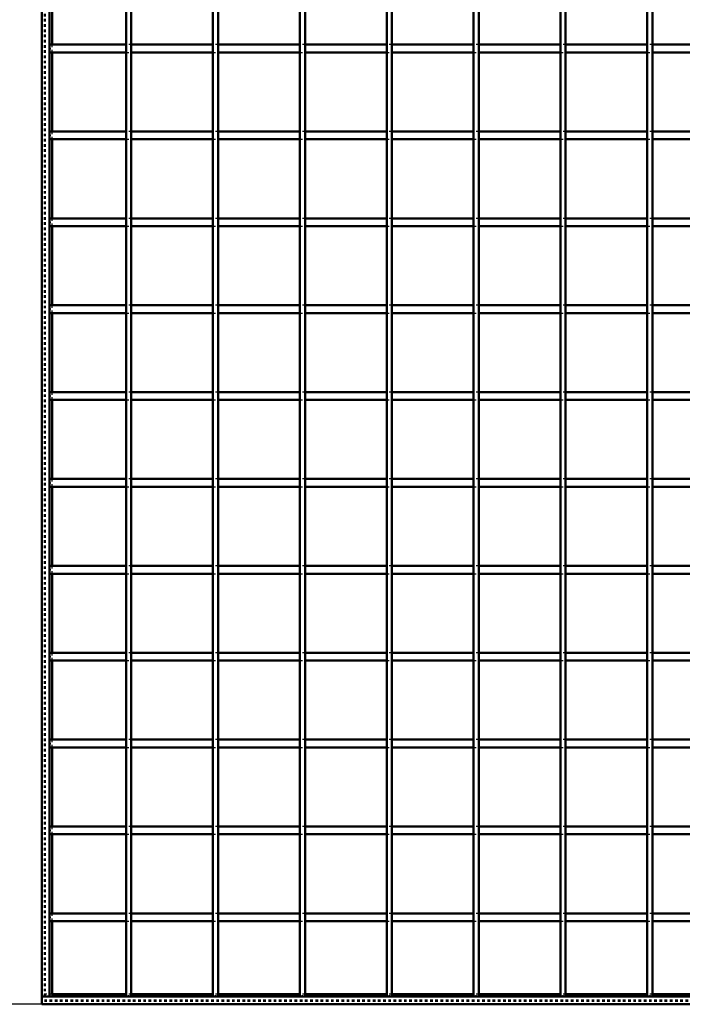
# Model space of a CAD drawing. Header units: millimetres. Extents: x -596 to 562, y -500 to 878.
# Tile 2 of 7: x -258 to -4, y -500 to -122. Entities that reach past the tile are written whole.
import ezdxf

# ---------------------------------------------------------------- set-up
doc = ezdxf.new("R2010")
doc.units = ezdxf.units.MM
doc.linetypes.add('Dashed', pattern=[2, 1, -1])
for name, color, linetype, lineweight in [('2d ConnectionPoints', 7, 'Continuous', 50), ('AM_0', 7, 'Continuous', 50), ('AM_5', 3, 'Continuous', 25), ('AM_9', 6, 'Dashed', 25)]:
    doc.layers.add(name, color=color, linetype=linetype, lineweight=lineweight)
doc.dimstyles.new('ISO-25', dxfattribs={"dimtxt": 2.5, "dimasz": 2.5, "dimexe": 1.25, "dimexo": 0.625, "dimtad": 1, "dimtxsty": 'Standard', "dimcen": 2.5, "dimadec": 0, "dimazin": 0, "dimtfac": 1, "dimtmove": 0, "dimatfit": 3, "dimfxl": 1, "dimarcsym": 0})

# ---------------------------------------------------------------- blocks, each defined once
blk = doc.blocks.new('2_LP330333P35011000500HORIZONTAL1_0_in_LPP3303331150010003500_4')
at = {"layer": 'AM_0'}
for p, q in [((250, -497), (-250, -497)), ((-250, -497), (-250, -500)), ((-217.645, -496.05), (-246.05, -496.05)), ((-184.315, -496.05), (-215.645, -496.05)), ((-150.985, -496.05), (-182.315, -496.05)), ((-117.655, -496.05), (-148.985, -496.05)), ((-84.325, -496.05), (-115.655, -496.05)), ((-50.995, -496.05), (-82.325, -496.05)), ((-17.665, -496.05), (-48.995, -496.05)), ((15.665, -496.05), (-15.665, -496.05)), ((250, -500), (-250, -500))]:
    blk.add_line(p, q, dxfattribs=at)
at = {"layer": 'AM_9'}
for p, q in [((-246.05, -496.05), (-250, -496.05)), ((250, -498.4), (-250, -498.4)), ((-215.645, -496.05), (-217.645, -496.05)), ((-182.315, -496.05), (-184.315, -496.05)), ((-148.985, -496.05), (-150.985, -496.05)), ((-115.655, -496.05), (-117.655, -496.05)), ((-82.325, -496.05), (-84.325, -496.05)), ((-48.995, -496.05), (-50.995, -496.05)), ((-15.665, -496.05), (-17.665, -496.05)), ((250, -498.922), (-250, -498.922))]:
    blk.add_line(p, q, dxfattribs=at)
blk = doc.blocks.new('3_LP330333P35011000500VERTICALC1_0_in_LPP3303331150010003500_4')
at = {"layer": 'AM_0'}
for p, q in [((-217.645, -497), (-217.645, 497)), ((-215.645, -497), (-215.645, 497)), ((-215.645, -497), (-217.645, -497))]:
    blk.add_line(p, q, dxfattribs=at)
blk = doc.blocks.new('4_LP330333P35011000500VERTICALC2_0_in_LPP3303331150010003500_4')
at = {"layer": 'AM_0'}
for p, q in [((-184.315, -497), (-184.315, 497)), ((-182.315, -497), (-182.315, 497)), ((-182.315, -497), (-184.315, -497))]:
    blk.add_line(p, q, dxfattribs=at)
blk = doc.blocks.new('5_LP330333P35011000500VERTICALC3_0_in_LPP3303331150010003500_4')
at = {"layer": 'AM_0'}
for p, q in [((-150.985, -497), (-150.985, 497)), ((-148.985, -497), (-148.985, 497)), ((-148.985, -497), (-150.985, -497))]:
    blk.add_line(p, q, dxfattribs=at)
blk = doc.blocks.new('6_LP330333P35011000500VERTICALC4_0_in_LPP3303331150010003500_4')
at = {"layer": 'AM_0'}
for p, q in [((-117.655, -497), (-117.655, 497)), ((-115.655, -497), (-115.655, 497)), ((-115.655, -497), (-117.655, -497))]:
    blk.add_line(p, q, dxfattribs=at)
blk = doc.blocks.new('7_LP330333P35011000500VERTICALC5_0_in_LPP3303331150010003500_4')
at = {"layer": 'AM_0'}
for p, q in [((-84.325, -497), (-84.325, 497)), ((-82.325, -497), (-82.325, 497)), ((-82.325, -497), (-84.325, -497))]:
    blk.add_line(p, q, dxfattribs=at)
blk = doc.blocks.new('8_LP330333P35011000500VERTICALC6_0_in_LPP3303331150010003500_4')
at = {"layer": 'AM_0'}
for p, q in [((-50.995, -497), (-50.995, 497)), ((-48.995, -497), (-48.995, 497)), ((-48.995, -497), (-50.995, -497))]:
    blk.add_line(p, q, dxfattribs=at)
blk = doc.blocks.new('9_LP330333P35011000500VERTICALC7_0_in_LPP3303331150010003500_4')
at = {"layer": 'AM_0'}
for p, q in [((-17.665, -497), (-17.665, 497)), ((-15.665, -497), (-15.665, 497)), ((-15.665, -497), (-17.665, -497))]:
    blk.add_line(p, q, dxfattribs=at)
blk = doc.blocks.new('18_wyheqv1wb7vhxgwwqw7on6f9x________0_in_LPP3303331150010003500_4')
at = {"layer": 'AM_0'}
for p, q in [((-217.645, -465.12), (-247, -465.12)), ((-247, -465.12), (-247, -468.12)), ((-217.645, -468.12), (-247, -468.12)), ((-217.645, -465.12), (-217.645, -468.12)), ((-184.315, -465.12), (-215.645, -465.12)), ((-215.645, -468.12), (-215.645, -465.12)), ((-184.315, -468.12), (-215.645, -468.12)), ((-184.315, -465.12), (-184.315, -468.12)), ((-182.315, -468.12), (-182.315, -465.12)), ((-150.985, -465.12), (-182.315, -465.12)), ((-150.985, -468.12), (-182.315, -468.12)), ((-150.985, -465.12), (-150.985, -468.12)), ((-148.985, -468.12), (-148.985, -465.12)), ((-117.655, -465.12), (-148.985, -465.12)), ((-117.655, -468.12), (-148.985, -468.12)), ((-117.655, -465.12), (-117.655, -468.12)), ((-115.655, -468.12), (-115.655, -465.12)), ((-84.325, -465.12), (-115.655, -465.12)), ((-84.325, -468.12), (-115.655, -468.12)), ((-84.325, -465.12), (-84.325, -468.12)), ((-82.325, -468.12), (-82.325, -465.12)), ((-50.995, -465.12), (-82.325, -465.12)), ((-50.995, -468.12), (-82.325, -468.12)), ((-50.995, -465.12), (-50.995, -468.12)), ((-48.995, -468.12), (-48.995, -465.12)), ((-17.665, -465.12), (-48.995, -465.12)), ((-17.665, -468.12), (-48.995, -468.12)), ((-17.665, -465.12), (-17.665, -468.12)), ((-15.665, -468.12), (-15.665, -465.12)), ((15.665, -465.12), (-15.665, -465.12)), ((15.665, -468.12), (-15.665, -468.12))]:
    blk.add_line(p, q, dxfattribs=at)
at = {"layer": 'AM_9'}
for p, q in [((-215.645, -465.12), (-217.645, -465.12)), ((-217.645, -468.12), (-215.645, -468.12)), ((-182.315, -465.12), (-184.315, -465.12)), ((-184.315, -468.12), (-182.315, -468.12)), ((-148.985, -465.12), (-150.985, -465.12)), ((-150.985, -468.12), (-148.985, -468.12)), ((-115.655, -465.12), (-117.655, -465.12)), ((-117.655, -468.12), (-115.655, -468.12)), ((-82.325, -465.12), (-84.325, -465.12)), ((-84.325, -468.12), (-82.325, -468.12)), ((-48.995, -465.12), (-50.995, -465.12)), ((-50.995, -468.12), (-48.995, -468.12)), ((-15.665, -465.12), (-17.665, -465.12)), ((-17.665, -468.12), (-15.665, -468.12))]:
    blk.add_line(p, q, dxfattribs=at)
blk = doc.blocks.new('19_cgpmgktl1p4vfi0ht34r3ygme________0_in_LPP3303331150010003500_4')
at = {"layer": 'AM_0'}
for p, q in [((-217.645, -431.79), (-247, -431.79)), ((-247, -431.79), (-247, -434.79)), ((-217.645, -431.79), (-217.645, -434.79)), ((-184.315, -431.79), (-215.645, -431.79)), ((-215.645, -434.79), (-215.645, -431.79)), ((-184.315, -431.79), (-184.315, -434.79)), ((-182.315, -434.79), (-182.315, -431.79)), ((-150.985, -431.79), (-182.315, -431.79)), ((-150.985, -431.79), (-150.985, -434.79)), ((-148.985, -434.79), (-148.985, -431.79)), ((-117.655, -431.79), (-148.985, -431.79)), ((-117.655, -431.79), (-117.655, -434.79)), ((-115.655, -434.79), (-115.655, -431.79)), ((-84.325, -431.79), (-115.655, -431.79)), ((-84.325, -431.79), (-84.325, -434.79)), ((-82.325, -434.79), (-82.325, -431.79)), ((-50.995, -431.79), (-82.325, -431.79)), ((-50.995, -431.79), (-50.995, -434.79)), ((-48.995, -434.79), (-48.995, -431.79)), ((-17.665, -431.79), (-48.995, -431.79)), ((-17.665, -431.79), (-17.665, -434.79)), ((-15.665, -434.79), (-15.665, -431.79)), ((15.665, -431.79), (-15.665, -431.79)), ((-217.645, -434.79), (-247, -434.79)), ((-184.315, -434.79), (-215.645, -434.79)), ((-150.985, -434.79), (-182.315, -434.79)), ((-117.655, -434.79), (-148.985, -434.79)), ((-84.325, -434.79), (-115.655, -434.79)), ((-50.995, -434.79), (-82.325, -434.79)), ((-17.665, -434.79), (-48.995, -434.79)), ((15.665, -434.79), (-15.665, -434.79))]:
    blk.add_line(p, q, dxfattribs=at)
at = {"layer": 'AM_9'}
for p, q in [((-215.645, -431.79), (-217.645, -431.79)), ((-182.315, -431.79), (-184.315, -431.79)), ((-148.985, -431.79), (-150.985, -431.79)), ((-115.655, -431.79), (-117.655, -431.79)), ((-82.325, -431.79), (-84.325, -431.79)), ((-48.995, -431.79), (-50.995, -431.79)), ((-15.665, -431.79), (-17.665, -431.79)), ((-217.645, -434.79), (-215.645, -434.79)), ((-184.315, -434.79), (-182.315, -434.79)), ((-150.985, -434.79), (-148.985, -434.79)), ((-117.655, -434.79), (-115.655, -434.79)), ((-84.325, -434.79), (-82.325, -434.79)), ((-50.995, -434.79), (-48.995, -434.79)), ((-17.665, -434.79), (-15.665, -434.79))]:
    blk.add_line(p, q, dxfattribs=at)
blk = doc.blocks.new('20_vmm1etfk4v5z41h1fvtyjwpxo________0_in_LPP3303331150010003500_4')
at = {"layer": 'AM_0'}
for p, q in [((-217.645, -398.46), (-247, -398.46)), ((-247, -398.46), (-247, -401.46)), ((-217.645, -398.46), (-217.645, -401.46)), ((-184.315, -398.46), (-215.645, -398.46)), ((-215.645, -401.46), (-215.645, -398.46)), ((-184.315, -398.46), (-184.315, -401.46)), ((-182.315, -401.46), (-182.315, -398.46)), ((-150.985, -398.46), (-182.315, -398.46)), ((-150.985, -398.46), (-150.985, -401.46)), ((-148.985, -401.46), (-148.985, -398.46)), ((-117.655, -398.46), (-148.985, -398.46)), ((-117.655, -398.46), (-117.655, -401.46)), ((-115.655, -401.46), (-115.655, -398.46)), ((-84.325, -398.46), (-115.655, -398.46)), ((-84.325, -398.46), (-84.325, -401.46)), ((-82.325, -401.46), (-82.325, -398.46)), ((-50.995, -398.46), (-82.325, -398.46)), ((-50.995, -398.46), (-50.995, -401.46)), ((-48.995, -401.46), (-48.995, -398.46)), ((-17.665, -398.46), (-48.995, -398.46)), ((-17.665, -398.46), (-17.665, -401.46)), ((-15.665, -401.46), (-15.665, -398.46)), ((15.665, -398.46), (-15.665, -398.46)), ((-217.645, -401.46), (-247, -401.46)), ((-184.315, -401.46), (-215.645, -401.46)), ((-150.985, -401.46), (-182.315, -401.46)), ((-117.655, -401.46), (-148.985, -401.46)), ((-84.325, -401.46), (-115.655, -401.46)), ((-50.995, -401.46), (-82.325, -401.46)), ((-17.665, -401.46), (-48.995, -401.46)), ((15.665, -401.46), (-15.665, -401.46))]:
    blk.add_line(p, q, dxfattribs=at)
at = {"layer": 'AM_9'}
for p, q in [((-215.645, -398.46), (-217.645, -398.46)), ((-182.315, -398.46), (-184.315, -398.46)), ((-148.985, -398.46), (-150.985, -398.46)), ((-115.655, -398.46), (-117.655, -398.46)), ((-82.325, -398.46), (-84.325, -398.46)), ((-48.995, -398.46), (-50.995, -398.46)), ((-15.665, -398.46), (-17.665, -398.46)), ((-217.645, -401.46), (-215.645, -401.46)), ((-184.315, -401.46), (-182.315, -401.46)), ((-150.985, -401.46), (-148.985, -401.46)), ((-117.655, -401.46), (-115.655, -401.46)), ((-84.325, -401.46), (-82.325, -401.46)), ((-50.995, -401.46), (-48.995, -401.46)), ((-17.665, -401.46), (-15.665, -401.46))]:
    blk.add_line(p, q, dxfattribs=at)
blk = doc.blocks.new('21_ze4pxvi8hi8zyl8n3oxcfdyfa________0_in_LPP3303331150010003500_4')
at = {"layer": 'AM_0'}
for p, q in [((-217.645, -365.13), (-247, -365.13)), ((-247, -365.13), (-247, -368.13)), ((-217.645, -365.13), (-217.645, -368.13)), ((-184.315, -365.13), (-215.645, -365.13)), ((-215.645, -368.13), (-215.645, -365.13)), ((-184.315, -365.13), (-184.315, -368.13)), ((-182.315, -368.13), (-182.315, -365.13)), ((-150.985, -365.13), (-182.315, -365.13)), ((-150.985, -365.13), (-150.985, -368.13)), ((-148.985, -368.13), (-148.985, -365.13)), ((-117.655, -365.13), (-148.985, -365.13)), ((-117.655, -365.13), (-117.655, -368.13)), ((-115.655, -368.13), (-115.655, -365.13)), ((-84.325, -365.13), (-115.655, -365.13)), ((-84.325, -365.13), (-84.325, -368.13)), ((-82.325, -368.13), (-82.325, -365.13)), ((-50.995, -365.13), (-82.325, -365.13)), ((-50.995, -365.13), (-50.995, -368.13)), ((-48.995, -368.13), (-48.995, -365.13)), ((-17.665, -365.13), (-48.995, -365.13)), ((-17.665, -365.13), (-17.665, -368.13)), ((-15.665, -368.13), (-15.665, -365.13)), ((15.665, -365.13), (-15.665, -365.13)), ((-217.645, -368.13), (-247, -368.13)), ((-184.315, -368.13), (-215.645, -368.13)), ((-150.985, -368.13), (-182.315, -368.13)), ((-117.655, -368.13), (-148.985, -368.13)), ((-84.325, -368.13), (-115.655, -368.13)), ((-50.995, -368.13), (-82.325, -368.13)), ((-17.665, -368.13), (-48.995, -368.13)), ((15.665, -368.13), (-15.665, -368.13))]:
    blk.add_line(p, q, dxfattribs=at)
at = {"layer": 'AM_9'}
for p, q in [((-215.645, -365.13), (-217.645, -365.13)), ((-182.315, -365.13), (-184.315, -365.13)), ((-148.985, -365.13), (-150.985, -365.13)), ((-115.655, -365.13), (-117.655, -365.13)), ((-82.325, -365.13), (-84.325, -365.13)), ((-48.995, -365.13), (-50.995, -365.13)), ((-15.665, -365.13), (-17.665, -365.13)), ((-217.645, -368.13), (-215.645, -368.13)), ((-184.315, -368.13), (-182.315, -368.13)), ((-150.985, -368.13), (-148.985, -368.13)), ((-117.655, -368.13), (-115.655, -368.13)), ((-84.325, -368.13), (-82.325, -368.13)), ((-50.995, -368.13), (-48.995, -368.13)), ((-17.665, -368.13), (-15.665, -368.13))]:
    blk.add_line(p, q, dxfattribs=at)
blk = doc.blocks.new('22_ql33no2anq0rk1msit5kybwmb________0_in_LPP3303331150010003500_4')
at = {"layer": 'AM_0'}
for p, q in [((-217.645, -331.8), (-247, -331.8)), ((-247, -331.8), (-247, -334.8)), ((-217.645, -331.8), (-217.645, -334.8)), ((-184.315, -331.8), (-215.645, -331.8)), ((-215.645, -334.8), (-215.645, -331.8)), ((-184.315, -331.8), (-184.315, -334.8)), ((-182.315, -334.8), (-182.315, -331.8)), ((-150.985, -331.8), (-182.315, -331.8)), ((-150.985, -331.8), (-150.985, -334.8)), ((-148.985, -334.8), (-148.985, -331.8)), ((-117.655, -331.8), (-148.985, -331.8)), ((-117.655, -331.8), (-117.655, -334.8)), ((-115.655, -334.8), (-115.655, -331.8)), ((-84.325, -331.8), (-115.655, -331.8)), ((-84.325, -331.8), (-84.325, -334.8)), ((-82.325, -334.8), (-82.325, -331.8)), ((-50.995, -331.8), (-82.325, -331.8)), ((-50.995, -331.8), (-50.995, -334.8)), ((-48.995, -334.8), (-48.995, -331.8)), ((-17.665, -331.8), (-48.995, -331.8)), ((-17.665, -331.8), (-17.665, -334.8)), ((-15.665, -334.8), (-15.665, -331.8)), ((15.665, -331.8), (-15.665, -331.8)), ((-217.645, -334.8), (-247, -334.8)), ((-184.315, -334.8), (-215.645, -334.8)), ((-150.985, -334.8), (-182.315, -334.8)), ((-117.655, -334.8), (-148.985, -334.8)), ((-84.325, -334.8), (-115.655, -334.8)), ((-50.995, -334.8), (-82.325, -334.8)), ((-17.665, -334.8), (-48.995, -334.8)), ((15.665, -334.8), (-15.665, -334.8))]:
    blk.add_line(p, q, dxfattribs=at)
at = {"layer": 'AM_9'}
for p, q in [((-215.645, -331.8), (-217.645, -331.8)), ((-182.315, -331.8), (-184.315, -331.8)), ((-148.985, -331.8), (-150.985, -331.8)), ((-115.655, -331.8), (-117.655, -331.8)), ((-82.325, -331.8), (-84.325, -331.8)), ((-48.995, -331.8), (-50.995, -331.8)), ((-15.665, -331.8), (-17.665, -331.8)), ((-217.645, -334.8), (-215.645, -334.8)), ((-184.315, -334.8), (-182.315, -334.8)), ((-150.985, -334.8), (-148.985, -334.8)), ((-117.655, -334.8), (-115.655, -334.8)), ((-84.325, -334.8), (-82.325, -334.8)), ((-50.995, -334.8), (-48.995, -334.8)), ((-17.665, -334.8), (-15.665, -334.8))]:
    blk.add_line(p, q, dxfattribs=at)
blk = doc.blocks.new('23_4rqejpljwphapnlezx66jczsa________0_in_LPP3303331150010003500_4')
at = {"layer": 'AM_0'}
for p, q in [((-217.645, -298.47), (-247, -298.47)), ((-247, -298.47), (-247, -301.47)), ((-217.645, -301.47), (-247, -301.47)), ((-217.645, -298.47), (-217.645, -301.47)), ((-184.315, -298.47), (-215.645, -298.47)), ((-215.645, -301.47), (-215.645, -298.47)), ((-184.315, -301.47), (-215.645, -301.47)), ((-184.315, -298.47), (-184.315, -301.47)), ((-182.315, -301.47), (-182.315, -298.47)), ((-150.985, -298.47), (-182.315, -298.47)), ((-150.985, -301.47), (-182.315, -301.47)), ((-150.985, -298.47), (-150.985, -301.47)), ((-148.985, -301.47), (-148.985, -298.47)), ((-117.655, -298.47), (-148.985, -298.47)), ((-117.655, -301.47), (-148.985, -301.47)), ((-117.655, -298.47), (-117.655, -301.47)), ((-115.655, -301.47), (-115.655, -298.47)), ((-84.325, -298.47), (-115.655, -298.47)), ((-84.325, -301.47), (-115.655, -301.47)), ((-84.325, -298.47), (-84.325, -301.47)), ((-82.325, -301.47), (-82.325, -298.47)), ((-50.995, -298.47), (-82.325, -298.47)), ((-50.995, -301.47), (-82.325, -301.47)), ((-50.995, -298.47), (-50.995, -301.47)), ((-48.995, -301.47), (-48.995, -298.47)), ((-17.665, -298.47), (-48.995, -298.47)), ((-17.665, -301.47), (-48.995, -301.47)), ((-17.665, -298.47), (-17.665, -301.47)), ((-15.665, -301.47), (-15.665, -298.47)), ((15.665, -298.47), (-15.665, -298.47)), ((15.665, -301.47), (-15.665, -301.47))]:
    blk.add_line(p, q, dxfattribs=at)
at = {"layer": 'AM_9'}
for p, q in [((-215.645, -298.47), (-217.645, -298.47)), ((-217.645, -301.47), (-215.645, -301.47)), ((-182.315, -298.47), (-184.315, -298.47)), ((-184.315, -301.47), (-182.315, -301.47)), ((-148.985, -298.47), (-150.985, -298.47)), ((-150.985, -301.47), (-148.985, -301.47)), ((-115.655, -298.47), (-117.655, -298.47)), ((-117.655, -301.47), (-115.655, -301.47)), ((-82.325, -298.47), (-84.325, -298.47)), ((-84.325, -301.47), (-82.325, -301.47)), ((-48.995, -298.47), (-50.995, -298.47)), ((-50.995, -301.47), (-48.995, -301.47)), ((-15.665, -298.47), (-17.665, -298.47)), ((-17.665, -301.47), (-15.665, -301.47))]:
    blk.add_line(p, q, dxfattribs=at)
blk = doc.blocks.new('24_lqkbz5uv8db1qa7dq4g0i8gpd________0_in_LPP3303331150010003500_4')
at = {"layer": 'AM_0'}
for p, q in [((-217.645, -265.14), (-247, -265.14)), ((-247, -265.14), (-247, -268.14)), ((-217.645, -268.14), (-247, -268.14)), ((-217.645, -265.14), (-217.645, -268.14)), ((-184.315, -265.14), (-215.645, -265.14)), ((-215.645, -268.14), (-215.645, -265.14)), ((-184.315, -268.14), (-215.645, -268.14)), ((-184.315, -265.14), (-184.315, -268.14)), ((-182.315, -268.14), (-182.315, -265.14)), ((-150.985, -265.14), (-182.315, -265.14)), ((-150.985, -268.14), (-182.315, -268.14)), ((-150.985, -265.14), (-150.985, -268.14)), ((-148.985, -268.14), (-148.985, -265.14)), ((-117.655, -265.14), (-148.985, -265.14)), ((-117.655, -268.14), (-148.985, -268.14)), ((-117.655, -265.14), (-117.655, -268.14)), ((-115.655, -268.14), (-115.655, -265.14)), ((-84.325, -265.14), (-115.655, -265.14)), ((-84.325, -268.14), (-115.655, -268.14)), ((-84.325, -265.14), (-84.325, -268.14)), ((-82.325, -268.14), (-82.325, -265.14)), ((-50.995, -265.14), (-82.325, -265.14)), ((-50.995, -268.14), (-82.325, -268.14)), ((-50.995, -265.14), (-50.995, -268.14)), ((-48.995, -268.14), (-48.995, -265.14)), ((-17.665, -265.14), (-48.995, -265.14)), ((-17.665, -268.14), (-48.995, -268.14)), ((-17.665, -265.14), (-17.665, -268.14)), ((-15.665, -268.14), (-15.665, -265.14)), ((15.665, -265.14), (-15.665, -265.14)), ((15.665, -268.14), (-15.665, -268.14))]:
    blk.add_line(p, q, dxfattribs=at)
at = {"layer": 'AM_9'}
for p, q in [((-215.645, -265.14), (-217.645, -265.14)), ((-217.645, -268.14), (-215.645, -268.14)), ((-182.315, -265.14), (-184.315, -265.14)), ((-184.315, -268.14), (-182.315, -268.14)), ((-148.985, -265.14), (-150.985, -265.14)), ((-150.985, -268.14), (-148.985, -268.14)), ((-115.655, -265.14), (-117.655, -265.14)), ((-117.655, -268.14), (-115.655, -268.14)), ((-82.325, -265.14), (-84.325, -265.14)), ((-84.325, -268.14), (-82.325, -268.14)), ((-48.995, -265.14), (-50.995, -265.14)), ((-50.995, -268.14), (-48.995, -268.14)), ((-15.665, -265.14), (-17.665, -265.14)), ((-17.665, -268.14), (-15.665, -268.14))]:
    blk.add_line(p, q, dxfattribs=at)
blk = doc.blocks.new('25_l5odm4w5bf627r8r7p2cnutcd________0_in_LPP3303331150010003500_4')
at = {"layer": 'AM_0'}
for p, q in [((-217.645, -231.81), (-247, -231.81)), ((-247, -231.81), (-247, -234.81)), ((-217.645, -231.81), (-217.645, -234.81)), ((-184.315, -231.81), (-215.645, -231.81)), ((-215.645, -234.81), (-215.645, -231.81)), ((-184.315, -231.81), (-184.315, -234.81)), ((-182.315, -234.81), (-182.315, -231.81)), ((-150.985, -231.81), (-182.315, -231.81)), ((-150.985, -231.81), (-150.985, -234.81)), ((-148.985, -234.81), (-148.985, -231.81)), ((-117.655, -231.81), (-148.985, -231.81)), ((-117.655, -231.81), (-117.655, -234.81)), ((-115.655, -234.81), (-115.655, -231.81)), ((-84.325, -231.81), (-115.655, -231.81)), ((-84.325, -231.81), (-84.325, -234.81)), ((-82.325, -234.81), (-82.325, -231.81)), ((-50.995, -231.81), (-82.325, -231.81)), ((-50.995, -231.81), (-50.995, -234.81)), ((-48.995, -234.81), (-48.995, -231.81)), ((-17.665, -231.81), (-48.995, -231.81)), ((-17.665, -231.81), (-17.665, -234.81)), ((-15.665, -234.81), (-15.665, -231.81)), ((15.665, -231.81), (-15.665, -231.81)), ((-217.645, -234.81), (-247, -234.81)), ((-184.315, -234.81), (-215.645, -234.81)), ((-150.985, -234.81), (-182.315, -234.81)), ((-117.655, -234.81), (-148.985, -234.81)), ((-84.325, -234.81), (-115.655, -234.81)), ((-50.995, -234.81), (-82.325, -234.81)), ((-17.665, -234.81), (-48.995, -234.81)), ((15.665, -234.81), (-15.665, -234.81))]:
    blk.add_line(p, q, dxfattribs=at)
at = {"layer": 'AM_9'}
for p, q in [((-215.645, -231.81), (-217.645, -231.81)), ((-182.315, -231.81), (-184.315, -231.81)), ((-148.985, -231.81), (-150.985, -231.81)), ((-115.655, -231.81), (-117.655, -231.81)), ((-82.325, -231.81), (-84.325, -231.81)), ((-48.995, -231.81), (-50.995, -231.81)), ((-15.665, -231.81), (-17.665, -231.81)), ((-217.645, -234.81), (-215.645, -234.81)), ((-184.315, -234.81), (-182.315, -234.81)), ((-150.985, -234.81), (-148.985, -234.81)), ((-117.655, -234.81), (-115.655, -234.81)), ((-84.325, -234.81), (-82.325, -234.81)), ((-50.995, -234.81), (-48.995, -234.81)), ((-17.665, -234.81), (-15.665, -234.81))]:
    blk.add_line(p, q, dxfattribs=at)
blk = doc.blocks.new('26_zlk7kc9mkvjemini7dw64rq2t________0_in_LPP3303331150010003500_4')
at = {"layer": 'AM_0'}
for p, q in [((-217.645, -198.48), (-247, -198.48)), ((-247, -198.48), (-247, -201.48)), ((-217.645, -198.48), (-217.645, -201.48)), ((-184.315, -198.48), (-215.645, -198.48)), ((-215.645, -201.48), (-215.645, -198.48)), ((-184.315, -198.48), (-184.315, -201.48)), ((-182.315, -201.48), (-182.315, -198.48)), ((-150.985, -198.48), (-182.315, -198.48)), ((-150.985, -198.48), (-150.985, -201.48)), ((-148.985, -201.48), (-148.985, -198.48)), ((-117.655, -198.48), (-148.985, -198.48)), ((-117.655, -198.48), (-117.655, -201.48)), ((-115.655, -201.48), (-115.655, -198.48)), ((-84.325, -198.48), (-115.655, -198.48)), ((-84.325, -198.48), (-84.325, -201.48)), ((-82.325, -201.48), (-82.325, -198.48)), ((-50.995, -198.48), (-82.325, -198.48)), ((-50.995, -198.48), (-50.995, -201.48)), ((-48.995, -201.48), (-48.995, -198.48)), ((-17.665, -198.48), (-48.995, -198.48)), ((-17.665, -198.48), (-17.665, -201.48)), ((-15.665, -201.48), (-15.665, -198.48)), ((15.665, -198.48), (-15.665, -198.48)), ((-217.645, -201.48), (-247, -201.48)), ((-184.315, -201.48), (-215.645, -201.48)), ((-150.985, -201.48), (-182.315, -201.48)), ((-117.655, -201.48), (-148.985, -201.48)), ((-84.325, -201.48), (-115.655, -201.48)), ((-50.995, -201.48), (-82.325, -201.48)), ((-17.665, -201.48), (-48.995, -201.48)), ((15.665, -201.48), (-15.665, -201.48))]:
    blk.add_line(p, q, dxfattribs=at)
at = {"layer": 'AM_9'}
for p, q in [((-215.645, -198.48), (-217.645, -198.48)), ((-182.315, -198.48), (-184.315, -198.48)), ((-148.985, -198.48), (-150.985, -198.48)), ((-115.655, -198.48), (-117.655, -198.48)), ((-82.325, -198.48), (-84.325, -198.48)), ((-48.995, -198.48), (-50.995, -198.48)), ((-15.665, -198.48), (-17.665, -198.48)), ((-217.645, -201.48), (-215.645, -201.48)), ((-184.315, -201.48), (-182.315, -201.48)), ((-150.985, -201.48), (-148.985, -201.48)), ((-117.655, -201.48), (-115.655, -201.48)), ((-84.325, -201.48), (-82.325, -201.48)), ((-50.995, -201.48), (-48.995, -201.48)), ((-17.665, -201.48), (-15.665, -201.48))]:
    blk.add_line(p, q, dxfattribs=at)
blk = doc.blocks.new('27_0jify9it3qfnkqx4fzrrus99g________0_in_LPP3303331150010003500_4')
at = {"layer": 'AM_0'}
for p, q in [((-217.645, -165.15), (-247, -165.15)), ((-247, -165.15), (-247, -168.15)), ((-217.645, -165.15), (-217.645, -168.15)), ((-184.315, -165.15), (-215.645, -165.15)), ((-215.645, -168.15), (-215.645, -165.15)), ((-184.315, -165.15), (-184.315, -168.15)), ((-182.315, -168.15), (-182.315, -165.15)), ((-150.985, -165.15), (-182.315, -165.15)), ((-150.985, -165.15), (-150.985, -168.15)), ((-148.985, -168.15), (-148.985, -165.15)), ((-117.655, -165.15), (-148.985, -165.15)), ((-117.655, -165.15), (-117.655, -168.15)), ((-115.655, -168.15), (-115.655, -165.15)), ((-84.325, -165.15), (-115.655, -165.15)), ((-84.325, -165.15), (-84.325, -168.15)), ((-82.325, -168.15), (-82.325, -165.15)), ((-50.995, -165.15), (-82.325, -165.15)), ((-50.995, -165.15), (-50.995, -168.15)), ((-48.995, -168.15), (-48.995, -165.15)), ((-17.665, -165.15), (-48.995, -165.15)), ((-17.665, -165.15), (-17.665, -168.15)), ((-15.665, -168.15), (-15.665, -165.15)), ((15.665, -165.15), (-15.665, -165.15)), ((-217.645, -168.15), (-247, -168.15)), ((-184.315, -168.15), (-215.645, -168.15)), ((-150.985, -168.15), (-182.315, -168.15)), ((-117.655, -168.15), (-148.985, -168.15)), ((-84.325, -168.15), (-115.655, -168.15)), ((-50.995, -168.15), (-82.325, -168.15)), ((-17.665, -168.15), (-48.995, -168.15)), ((15.665, -168.15), (-15.665, -168.15))]:
    blk.add_line(p, q, dxfattribs=at)
at = {"layer": 'AM_9'}
for p, q in [((-215.645, -165.15), (-217.645, -165.15)), ((-182.315, -165.15), (-184.315, -165.15)), ((-148.985, -165.15), (-150.985, -165.15)), ((-115.655, -165.15), (-117.655, -165.15)), ((-82.325, -165.15), (-84.325, -165.15)), ((-48.995, -165.15), (-50.995, -165.15)), ((-15.665, -165.15), (-17.665, -165.15)), ((-217.645, -168.15), (-215.645, -168.15)), ((-184.315, -168.15), (-182.315, -168.15)), ((-150.985, -168.15), (-148.985, -168.15)), ((-117.655, -168.15), (-115.655, -168.15)), ((-84.325, -168.15), (-82.325, -168.15)), ((-50.995, -168.15), (-48.995, -168.15)), ((-17.665, -168.15), (-15.665, -168.15))]:
    blk.add_line(p, q, dxfattribs=at)
blk = doc.blocks.new('28_bjr5bbgx3ll2l23pgp1sv9sqp________0_in_LPP3303331150010003500_4')
at = {"layer": 'AM_0'}
for p, q in [((-217.645, -131.82), (-247, -131.82)), ((-247, -131.82), (-247, -134.82)), ((-217.645, -131.82), (-217.645, -134.82)), ((-184.315, -131.82), (-215.645, -131.82)), ((-215.645, -134.82), (-215.645, -131.82)), ((-184.315, -131.82), (-184.315, -134.82)), ((-182.315, -134.82), (-182.315, -131.82)), ((-150.985, -131.82), (-182.315, -131.82)), ((-150.985, -131.82), (-150.985, -134.82)), ((-148.985, -134.82), (-148.985, -131.82)), ((-117.655, -131.82), (-148.985, -131.82)), ((-117.655, -131.82), (-117.655, -134.82)), ((-115.655, -134.82), (-115.655, -131.82)), ((-84.325, -131.82), (-115.655, -131.82)), ((-84.325, -131.82), (-84.325, -134.82)), ((-82.325, -134.82), (-82.325, -131.82)), ((-50.995, -131.82), (-82.325, -131.82)), ((-50.995, -131.82), (-50.995, -134.82)), ((-48.995, -134.82), (-48.995, -131.82)), ((-17.665, -131.82), (-48.995, -131.82)), ((-17.665, -131.82), (-17.665, -134.82)), ((-15.665, -134.82), (-15.665, -131.82)), ((15.665, -131.82), (-15.665, -131.82)), ((-217.645, -134.82), (-247, -134.82)), ((-184.315, -134.82), (-215.645, -134.82)), ((-150.985, -134.82), (-182.315, -134.82)), ((-117.655, -134.82), (-148.985, -134.82)), ((-84.325, -134.82), (-115.655, -134.82)), ((-50.995, -134.82), (-82.325, -134.82)), ((-17.665, -134.82), (-48.995, -134.82)), ((15.665, -134.82), (-15.665, -134.82))]:
    blk.add_line(p, q, dxfattribs=at)
at = {"layer": 'AM_9'}
for p, q in [((-215.645, -131.82), (-217.645, -131.82)), ((-182.315, -131.82), (-184.315, -131.82)), ((-148.985, -131.82), (-150.985, -131.82)), ((-115.655, -131.82), (-117.655, -131.82)), ((-82.325, -131.82), (-84.325, -131.82)), ((-48.995, -131.82), (-50.995, -131.82)), ((-15.665, -131.82), (-17.665, -131.82)), ((-217.645, -134.82), (-215.645, -134.82)), ((-184.315, -134.82), (-182.315, -134.82)), ((-150.985, -134.82), (-148.985, -134.82)), ((-117.655, -134.82), (-115.655, -134.82)), ((-84.325, -134.82), (-82.325, -134.82)), ((-50.995, -134.82), (-48.995, -134.82)), ((-17.665, -134.82), (-15.665, -134.82))]:
    blk.add_line(p, q, dxfattribs=at)
blk = doc.blocks.new('47_LP330333P35011000500VERTICAL2_0_in_LPP3303331150010003500_4')
at = {"layer": 'AM_0'}
for p, q in [((-250, -497), (-250, 497)), ((-247, -497), (-247, 497)), ((-246.05, -131.82), (-246.05, -101.49)), ((-246.05, -165.15), (-246.05, -134.82)), ((-246.05, -198.48), (-246.05, -168.15)), ((-246.05, -231.81), (-246.05, -201.48)), ((-246.05, -265.14), (-246.05, -234.81)), ((-246.05, -298.47), (-246.05, -268.14)), ((-246.05, -331.8), (-246.05, -301.47)), ((-246.05, -365.13), (-246.05, -334.8)), ((-246.05, -398.46), (-246.05, -368.13)), ((-246.05, -431.79), (-246.05, -401.46)), ((-246.05, -465.12), (-246.05, -434.79)), ((-246.05, -496.05), (-246.05, -468.12)), ((-247, -497), (-250, -497))]:
    blk.add_line(p, q, dxfattribs=at)
at = {"layer": 'AM_9'}
for p, q in [((-248.99, -497), (-248.99, 497)), ((-248.55, -497), (-248.55, 497)), ((-246.05, -134.82), (-246.05, -131.82)), ((-246.05, -168.15), (-246.05, -165.15)), ((-246.05, -201.48), (-246.05, -198.48)), ((-246.05, -234.81), (-246.05, -231.81)), ((-246.05, -268.14), (-246.05, -265.14)), ((-246.05, -301.47), (-246.05, -298.47)), ((-246.05, -334.8), (-246.05, -331.8)), ((-246.05, -368.13), (-246.05, -365.13)), ((-246.05, -401.46), (-246.05, -398.46)), ((-246.05, -434.79), (-246.05, -431.79)), ((-246.05, -468.12), (-246.05, -465.12)), ((-246.05, -497), (-246.05, -496.05))]:
    blk.add_line(p, q, dxfattribs=at)
blk = doc.blocks.new('*D50')
at = {"layer": 'AM_5', "color": 0, "lineweight": -2}
for p, q in [((-250, 500), (-470, 500)), ((-470, 460), (-470, 208.94)), ((-470, -460), (-470, -208.94)), ((-250, -500), (-470, -500))]:
    blk.add_line(p, q, dxfattribs=at)
at = {"layer": 'AM_5', "color": 0}
for points in [[(-463.33, 460), (-476.67, 460), (-470, 500)], [(-476.67, -460), (-463.33, -460), (-470, -500)]]:
    blk.add_solid(points, dxfattribs=at)
at = {"layer": 'Defpoints', "color": 0}
for p in [(-250, 500), (-470, -500), (-250, -500)]:
    blk.add_point(p, dxfattribs=at)
at = {"layer": 'AM_5', "color": 0, "insert": (-470, 0), "char_height": 40, "attachment_point": 5, "rotation": 90}
blk.add_mtext('B = 1000 mm', dxfattribs=at)

msp = doc.modelspace()

# ---------------------------------------------------------------- linework, layer by layer
at = {"layer": '2d ConnectionPoints'}
for p in [(-247, -133.32), (-247, -133.32), (-247, -166.65), (-247, -166.65), (-247, -199.98), (-247, -199.98), (-247, -233.31), (-247, -233.31), (-247, -266.64), (-247, -266.64), (-247, -299.97), (-247, -299.97), (-247, -333.3), (-247, -333.3), (-247, -366.63), (-247, -366.63), (-247, -399.96), (-247, -399.96), (-247, -433.29), (-247, -433.29), (-247, -466.62), (-247, -466.62), (-216.645, -497), (-183.315, -497), (-149.985, -497), (-116.655, -497), (-83.325, -497), (-49.995, -497), (-16.665, -497)]:
    msp.add_point(p, dxfattribs=at)

# ---------------------------------------------------------------- block references
for name in ['47_LP330333P35011000500VERTICAL2_0_in_LPP3303331150010003500_4', '3_LP330333P35011000500VERTICALC1_0_in_LPP3303331150010003500_4', '4_LP330333P35011000500VERTICALC2_0_in_LPP3303331150010003500_4', '5_LP330333P35011000500VERTICALC3_0_in_LPP3303331150010003500_4', '6_LP330333P35011000500VERTICALC4_0_in_LPP3303331150010003500_4', '7_LP330333P35011000500VERTICALC5_0_in_LPP3303331150010003500_4', '8_LP330333P35011000500VERTICALC6_0_in_LPP3303331150010003500_4', '9_LP330333P35011000500VERTICALC7_0_in_LPP3303331150010003500_4', '28_bjr5bbgx3ll2l23pgp1sv9sqp________0_in_LPP3303331150010003500_4', '27_0jify9it3qfnkqx4fzrrus99g________0_in_LPP3303331150010003500_4', '26_zlk7kc9mkvjemini7dw64rq2t________0_in_LPP3303331150010003500_4', '25_l5odm4w5bf627r8r7p2cnutcd________0_in_LPP3303331150010003500_4', '24_lqkbz5uv8db1qa7dq4g0i8gpd________0_in_LPP3303331150010003500_4', '23_4rqejpljwphapnlezx66jczsa________0_in_LPP3303331150010003500_4', '22_ql33no2anq0rk1msit5kybwmb________0_in_LPP3303331150010003500_4', '21_ze4pxvi8hi8zyl8n3oxcfdyfa________0_in_LPP3303331150010003500_4', '20_vmm1etfk4v5z41h1fvtyjwpxo________0_in_LPP3303331150010003500_4', '19_cgpmgktl1p4vfi0ht34r3ygme________0_in_LPP3303331150010003500_4', '18_wyheqv1wb7vhxgwwqw7on6f9x________0_in_LPP3303331150010003500_4', '2_LP330333P35011000500HORIZONTAL1_0_in_LPP3303331150010003500_4']:
    msp.add_blockref(name, (0, 0))

# ---------------------------------------------------------------- dimensions: what is measured, and where the dimension line sits
at = {"layer": 'AM_5'}
dim = msp.add_linear_dim(base=(-470, -500), p1=(-250, 500), p2=(-250, -500), angle=90, text='B = 1000 mm', dimstyle='ISO-25', override={"dimtxt": 40, "dimasz": 40, "dimexe": 0, "dimexo": 0, "dimgap": 12}, dxfattribs=at)
dim.commit()
dim.dimension.update_dxf_attribs({"geometry": '*D50', "text_midpoint": (-470, 0), "dimtype": 160, "text_rotation": 90})

doc.saveas('drawing.dxf')
